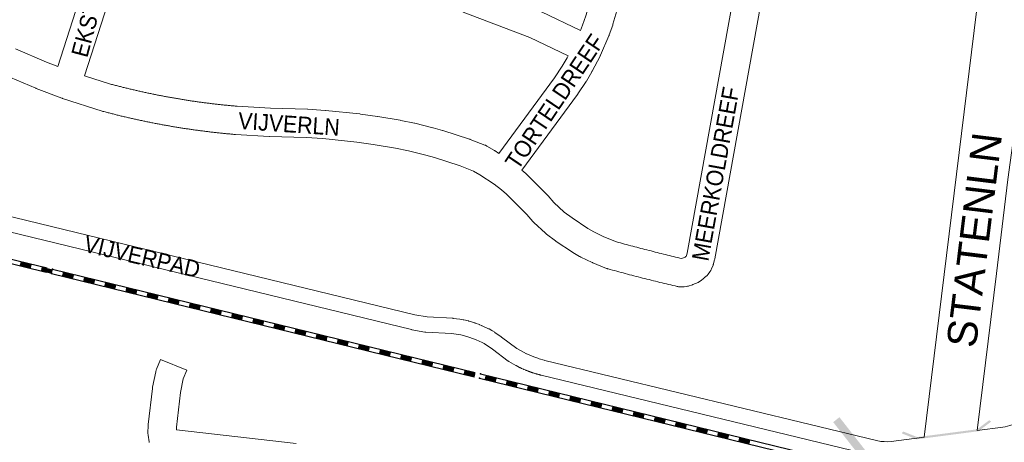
# Model space of a CAD drawing. Header units: metres. Extents: x 123819 to 142731, y 393440 to 405763.
# Tile 112 of 256: x 131279 to 131731, y 397422 to 397616. Entities that reach past the tile are written whole.
import ezdxf
from ezdxf.enums import TextEntityAlignment as Align

# ---------------------------------------------------------------- set-up
doc = ezdxf.new("R2010")
doc.units = ezdxf.units.M
doc.header["$MEASUREMENT"] = 0
for name, color, linetype, lineweight in [('gs-anno-wegen algemeen tekst', 7, 'Continuous', 0), ('gs-knt-aanvullende hoofdweg', 7, 'Continuous', 0), ('gs-knt-fietspaden', 7, 'Continuous', 0), ('gs-knt-spoorlijn', 7, 'Continuous', 30), ('gs-knt-wegen algemeen', 7, 'Continuous', 0), ('gs-symb-viaduct', 7, 'Continuous', 0), ('gs-vlk-plantopografie wegen algemeen', 7, 'Continuous', 0)]:
    doc.layers.add(name, color=color, linetype=linetype, lineweight=lineweight)
doc.styles.add('Style-Arial', font='arial.ttf')

# ---------------------------------------------------------------- blocks, each defined once
blk = doc.blocks.new('gg0-viaduct_61')
at = {"layer": 'gs-symb-viaduct', "linetype": 'Continuous'}
blk.add_hatch(color=7, dxfattribs=at).paths.add_polyline_path([(-5.576, -1.689), (-5.8, -1.4), (-4, 0), (4, 0), (5.8, -1.4), (5.576, -1.689), (3.875, -0.366), (-3.875, -0.366)])
blk = doc.blocks.new('gg0-viaduct_124')
at = {"layer": 'gs-symb-viaduct', "linetype": 'Continuous'}
blk.add_hatch(color=7, dxfattribs=at).paths.add_polyline_path([(-5.58, -1.69), (-5.8, -1.4), (-4, 0), (4, 0), (5.8, -1.4), (5.58, -1.69), (3.87, -0.37), (-3.87, -0.37)])

msp = doc.modelspace()

# ---------------------------------------------------------------- linework, layer by layer
at = {"layer": 'gs-knt-aanvullende hoofdweg', "color": 7, "linetype": 'Continuous', "flags": 128}
for points in [[(131694.26, 397424.21), (131718.25, 397620.1), (131718.94, 397634.9), (131719.02, 397636.77), (131719.07, 397637.76), (131719.09, 397638.11), (131719.13, 397638.47), (131719.19, 397638.82), (131719.27, 397639.17), (131719.36, 397639.51), (131719.47, 397639.85), (131719.59, 397640.19), (131719.73, 397640.52), (131719.89, 397640.84), (131720.06, 397641.15), (131720.6, 397642.1), (131721.17, 397647.44)], [(131744.75, 397626.29), (131743.71, 397623.16), (131732.66, 397542.75), (131732.66, 397542.74), (131727.48, 397499.48), (131727.47, 397499.46), (131718.63, 397427.29)]]:
    msp.add_lwpolyline(points, dxfattribs=at)
at = {"layer": 'gs-knt-fietspaden', "color": 7, "linetype": 'Continuous', "flags": 128}
for points in [[(131226.28, 397537.45), (131460.2, 397480.57), (131465.76, 397479.56), (131477.56, 397478.91), (131477.7, 397478.9), (131477.81, 397478.89), (131477.84, 397478.88), (131480.78, 397478.51), (131480.87, 397478.49), (131482.43, 397478.25), (131482.49, 397478.24), (131482.59, 397478.23), (131482.62, 397478.22), (131482.75, 397478.19), (131484.76, 397477.72), (131484.91, 397477.68), (131485.06, 397477.64), (131487.72, 397476.77), (131487.84, 397476.73), (131487.87, 397476.71), (131489.82, 397476), (131489.93, 397475.96), (131490.95, 397475.54), (131491.02, 397475.51), (131491.05, 397475.5), (131491.15, 397475.46), (131494.09, 397474.12), (131494.2, 397474.07), (131494.3, 397474.02), (131495.49, 397473.38), (131495.61, 397473.32), (131495.63, 397473.3), (131495.72, 397473.25), (131495.77, 397473.22), (131495.83, 397473.18), (131496.9, 397472.48), (131496.98, 397472.42), (131499.86, 397470.39), (131499.88, 397470.38), (131499.96, 397470.32), (131507.07, 397465.01), (131510.04, 397463.33), (131511.49, 397462.56), (131511.51, 397462.55), (131511.56, 397462.53)], [(131510.26, 397455.41), (131510.07, 397455.49), (131509.62, 397455.7), (131509.22, 397455.88), (131509.21, 397455.88), (131509.06, 397455.95), (131508.92, 397456.02), (131508.83, 397456.06), (131508.77, 397456.09), (131508.62, 397456.15), (131508.48, 397456.22), (131508.43, 397456.24), (131508.31, 397456.31), (131506.72, 397457.15), (131506.62, 397457.2), (131503.42, 397459.02), (131503.29, 397459.09), (131503.17, 397459.17), (131503.05, 397459.26), (131495.81, 397464.65), (131495.8, 397464.66), (131492, 397467.29), (131491.09, 397467.78), (131488.35, 397469.02), (131485.47, 397470.12), (131485.45, 397470.12), (131483.02, 397470.92), (131481.31, 397471.32), (131477.04, 397471.91), (131477.03, 397471.91), (131465.16, 397472.56), (131465.02, 397472.57), (131464.87, 397472.59), (131464.73, 397472.61), (131458.85, 397473.68), (131458.75, 397473.7), (131458.65, 397473.72), (131224.59, 397530.64)], [(131513.71, 397461.6), (131514.91, 397461.13)], [(131519.53, 397459.68), (131519.95, 397459.57), (131672.29, 397422.72), (131674.29, 397422.32)], [(131510.82, 397455.18), (131510.41, 397455.35), (131510.26, 397455.41)], [(131670.71, 397415.88), (131518.24, 397452.76), (131518.14, 397452.79), (131517.99, 397452.82), (131517.82, 397452.86), (131517.74, 397452.88), (131517.5, 397452.95), (131517.4, 397452.97), (131517.25, 397453.01), (131517, 397453.08), (131516.98, 397453.08), (131516.75, 397453.15), (131516.56, 397453.2), (131516.5, 397453.21), (131516.26, 397453.28), (131516.15, 397453.32), (131516.01, 397453.36), (131515.76, 397453.43), (131515.73, 397453.44), (131515.52, 397453.5), (131515.31, 397453.56), (131515.27, 397453.58), (131515.03, 397453.65), (131514.9, 397453.69), (131514.9, 397453.7), (131514.78, 397453.73), (131514.54, 397453.81), (131514.48, 397453.83), (131514.3, 397453.89), (131514.07, 397453.96), (131514.05, 397453.97), (131513.81, 397454.05), (131513.66, 397454.1), (131513.57, 397454.14), (131513.36, 397454.21), (131513.32, 397454.22), (131513.25, 397454.25), (131513.19, 397454.27), (131513.08, 397454.31), (131512.84, 397454.4), (131512.6, 397454.48), (131512.43, 397454.55), (131512.36, 397454.57), (131512.12, 397454.66), (131512.03, 397454.7), (131511.88, 397454.76), (131511.64, 397454.85), (131511.62, 397454.86), (131511.4, 397454.95), (131511.22, 397455.02), (131511.17, 397455.04), (131510.93, 397455.14), (131510.82, 397455.18)], [(131718.63, 397427.29), (131730.47, 397428.77), (131731.51, 397428.94), (131733.64, 397429.53), (131735.2, 397430.02), (131737.28, 397433.06)], [(131674.29, 397422.32), (131675.88, 397422.18), (131675.88, 397422.18), (131675.89, 397422.18), (131677.54, 397422.13), (131679.06, 397422.28), (131693.15, 397424.07), (131694.26, 397424.21)]]:
    msp.add_lwpolyline(points, dxfattribs=at)
at = {"layer": 'gs-knt-spoorlijn', "color": 7, "linetype": 'Continuous'}
for p, q in [((131096.97, 397549.61), (131291.25, 397502.09)), ((131096.5, 397547.67), (131290.77, 397500.15)), ((131278.74, 397503.49), (131283.6, 397502.31)), ((131278.79, 397503.69), (131283.64, 397502.5)), ((131278.83, 397503.88), (131283.69, 397502.69)), ((131278.88, 397504.08), (131283.74, 397502.89)), ((131278.93, 397504.27), (131283.79, 397503.08)), ((131278.98, 397504.47), (131283.83, 397503.28)), ((131279.02, 397504.66), (131283.88, 397503.47)), ((131279.07, 397504.85), (131283.93, 397503.67)), ((131278.69, 397503.3), (131283.55, 397502.11)), ((131288.41, 397500.92), (131293.26, 397499.74)), ((131288.45, 397501.12), (131293.31, 397499.93)), ((131288.5, 397501.31), (131293.36, 397500.12)), ((131288.55, 397501.51), (131293.41, 397500.32)), ((131288.6, 397501.7), (131293.45, 397500.51)), ((131288.64, 397501.9), (131293.5, 397500.71)), ((131288.69, 397502.09), (131293.55, 397500.9)), ((131288.74, 397502.28), (131293.6, 397501.1)), ((131288.79, 397502.48), (131293.64, 397501.29)), ((131293.2, 397499.56), (131487.47, 397452.04)), ((131293.68, 397501.5), (131487.95, 397453.98)), ((131298.21, 397498.94), (131303.07, 397497.75)), ((131298.26, 397499.13), (131303.12, 397497.94)), ((131298.31, 397499.33), (131303.17, 397498.14)), ((131298.36, 397499.52), (131303.21, 397498.33)), ((131298.4, 397499.71), (131303.26, 397498.53)), ((131298.45, 397499.91), (131303.31, 397498.72)), ((131298.5, 397500.1), (131303.36, 397498.91)), ((131298.12, 397498.55), (131302.98, 397497.36)), ((131298.17, 397498.74), (131303.02, 397497.55)), ((131307.83, 397496.17), (131312.69, 397494.98)), ((131307.88, 397496.37), (131312.74, 397495.18)), ((131307.93, 397496.56), (131312.79, 397495.37)), ((131307.98, 397496.76), (131312.83, 397495.57)), ((131308.02, 397496.95), (131312.88, 397495.76)), ((131308.07, 397497.14), (131312.93, 397495.96)), ((131308.12, 397497.34), (131312.98, 397496.15)), ((131308.17, 397497.53), (131313.02, 397496.34)), ((131308.21, 397497.73), (131313.07, 397496.54)), ((131317.69, 397494.38), (131322.55, 397493.19)), ((131317.74, 397494.57), (131322.59, 397493.39)), ((131317.78, 397494.77), (131322.64, 397493.58)), ((131317.83, 397494.96), (131322.69, 397493.77)), ((131317.88, 397495.16), (131322.74, 397493.97)), ((131317.93, 397495.35), (131322.78, 397494.16)), ((131317.55, 397493.8), (131322.4, 397492.61)), ((131317.59, 397493.99), (131322.45, 397492.8)), ((131317.64, 397494.19), (131322.5, 397493)), ((131327.26, 397491.42), (131332.12, 397490.23)), ((131327.31, 397491.62), (131332.16, 397490.43)), ((131327.36, 397491.81), (131332.21, 397490.62)), ((131327.4, 397492), (131332.26, 397490.82)), ((131327.45, 397492.2), (131332.31, 397491.01)), ((131327.5, 397492.39), (131332.35, 397491.2)), ((131327.55, 397492.59), (131332.4, 397491.4)), ((131327.59, 397492.78), (131332.45, 397491.59)), ((131327.64, 397492.98), (131332.5, 397491.79)), ((131337.21, 397490.02), (131342.07, 397488.83)), ((131337.26, 397490.21), (131342.12, 397489.02)), ((131337.31, 397490.41), (131342.16, 397489.22)), ((131337.35, 397490.6), (131342.21, 397489.41)), ((131336.97, 397489.05), (131341.83, 397487.86)), ((131337.02, 397489.24), (131341.88, 397488.05)), ((131337.07, 397489.43), (131341.93, 397488.25)), ((131337.12, 397489.63), (131341.97, 397488.44)), ((131337.16, 397489.82), (131342.02, 397488.63)), ((131346.69, 397486.67), (131351.54, 397485.48)), ((131346.74, 397486.86), (131351.59, 397485.68)), ((131346.78, 397487.06), (131351.64, 397485.87)), ((131346.83, 397487.25), (131351.69, 397486.06)), ((131346.88, 397487.45), (131351.73, 397486.26)), ((131346.93, 397487.64), (131351.78, 397486.45)), ((131346.97, 397487.84), (131351.83, 397486.65)), ((131347.02, 397488.03), (131351.88, 397486.84)), ((131347.07, 397488.22), (131351.92, 397487.04)), ((131356.69, 397485.46), (131361.54, 397484.27)), ((131356.73, 397485.65), (131361.59, 397484.47)), ((131356.78, 397485.85), (131361.64, 397484.66)), ((131356.4, 397484.29), (131361.26, 397483.11)), ((131356.45, 397484.49), (131361.31, 397483.3)), ((131356.5, 397484.68), (131361.35, 397483.49)), ((131356.54, 397484.88), (131361.4, 397483.69)), ((131356.59, 397485.07), (131361.45, 397483.88)), ((131356.64, 397485.27), (131361.5, 397484.08)), ((131366.12, 397481.92), (131370.97, 397480.73)), ((131366.16, 397482.11), (131371.02, 397480.92)), ((131366.21, 397482.31), (131371.07, 397481.12)), ((131366.26, 397482.5), (131371.11, 397481.31)), ((131366.31, 397482.7), (131371.16, 397481.51)), ((131366.35, 397482.89), (131371.21, 397481.7)), ((131366.4, 397483.08), (131371.26, 397481.9)), ((131366.45, 397483.28), (131371.3, 397482.09)), ((131366.5, 397483.47), (131371.35, 397482.28)), ((131376.16, 397480.9), (131381.02, 397479.71)), ((131376.21, 397481.1), (131381.07, 397479.91)), ((131375.83, 397479.54), (131380.69, 397478.35)), ((131375.88, 397479.74), (131380.73, 397478.55)), ((131375.92, 397479.93), (131380.78, 397478.74)), ((131375.97, 397480.12), (131380.83, 397478.94)), ((131376.02, 397480.32), (131380.88, 397479.13)), ((131376.07, 397480.51), (131380.92, 397479.33)), ((131376.11, 397480.71), (131380.97, 397479.52)), ((131385.54, 397477.17), (131390.4, 397475.98)), ((131385.59, 397477.36), (131390.45, 397476.17)), ((131385.64, 397477.55), (131390.49, 397476.37)), ((131385.69, 397477.75), (131390.54, 397476.56)), ((131385.73, 397477.94), (131390.59, 397476.76)), ((131385.78, 397478.14), (131390.64, 397476.95)), ((131385.83, 397478.33), (131390.68, 397477.14)), ((131385.88, 397478.53), (131390.73, 397477.34)), ((131385.92, 397478.72), (131390.78, 397477.53)), ((131395.64, 397476.34), (131400.49, 397475.16)), ((131395.26, 397474.79), (131400.11, 397473.6)), ((131395.3, 397474.98), (131400.16, 397473.8)), ((131395.35, 397475.18), (131400.21, 397473.99)), ((131395.4, 397475.37), (131400.26, 397474.19)), ((131395.45, 397475.57), (131400.3, 397474.38)), ((131395.49, 397475.76), (131400.35, 397474.57)), ((131395.54, 397475.96), (131400.4, 397474.77)), ((131395.59, 397476.15), (131400.45, 397474.96)), ((131404.97, 397472.41), (131409.83, 397471.23)), ((131405.02, 397472.61), (131409.87, 397471.42)), ((131405.07, 397472.8), (131409.92, 397471.62)), ((131405.11, 397473), (131409.97, 397471.81)), ((131405.16, 397473.19), (131410.02, 397472)), ((131405.21, 397473.39), (131410.06, 397472.2)), ((131405.26, 397473.58), (131410.11, 397472.39)), ((131405.3, 397473.77), (131410.16, 397472.59)), ((131405.35, 397473.97), (131410.21, 397472.78)), ((131414.68, 397470.04), (131419.54, 397468.85)), ((131414.73, 397470.23), (131419.59, 397469.05)), ((131414.78, 397470.43), (131419.64, 397469.24)), ((131414.83, 397470.62), (131419.68, 397469.43)), ((131414.87, 397470.82), (131419.73, 397469.63)), ((131414.92, 397471.01), (131419.78, 397469.82)), ((131414.97, 397471.2), (131419.83, 397470.02)), ((131415.02, 397471.4), (131419.87, 397470.21)), ((131415.06, 397471.59), (131419.92, 397470.41)), ((131424.4, 397467.66), (131429.25, 397466.48)), ((131424.44, 397467.86), (131429.3, 397466.67)), ((131424.49, 397468.05), (131429.35, 397466.86)), ((131424.54, 397468.25), (131429.4, 397467.06)), ((131424.59, 397468.44), (131429.44, 397467.25)), ((131424.63, 397468.63), (131429.49, 397467.45)), ((131424.68, 397468.83), (131429.54, 397467.64)), ((131424.73, 397469.02), (131429.59, 397467.84)), ((131424.78, 397469.22), (131429.63, 397468.03)), ((131434.11, 397465.29), (131438.97, 397464.1)), ((131434.16, 397465.48), (131439.02, 397464.29)), ((131434.21, 397465.68), (131439.06, 397464.49)), ((131434.25, 397465.87), (131439.11, 397464.68)), ((131434.3, 397466.06), (131439.16, 397464.88)), ((131434.35, 397466.26), (131439.21, 397465.07)), ((131434.4, 397466.45), (131439.25, 397465.27)), ((131434.44, 397466.65), (131439.3, 397465.46)), ((131434.49, 397466.84), (131439.35, 397465.65)), ((131443.82, 397462.91), (131448.68, 397461.72)), ((131443.87, 397463.11), (131448.73, 397461.92)), ((131443.92, 397463.3), (131448.78, 397462.11)), ((131443.97, 397463.49), (131448.82, 397462.31)), ((131444.01, 397463.69), (131448.87, 397462.5)), ((131444.06, 397463.88), (131448.92, 397462.7)), ((131444.11, 397464.08), (131448.97, 397462.89)), ((131444.16, 397464.27), (131449.01, 397463.08)), ((131444.2, 397464.47), (131449.06, 397463.28)), ((131453.54, 397460.54), (131458.4, 397459.35)), ((131453.59, 397460.73), (131458.44, 397459.54)), ((131453.63, 397460.92), (131458.49, 397459.74)), ((131453.68, 397461.12), (131458.54, 397459.93)), ((131453.73, 397461.31), (131458.59, 397460.13)), ((131453.78, 397461.51), (131458.63, 397460.32)), ((131453.82, 397461.7), (131458.68, 397460.51)), ((131453.87, 397461.9), (131458.73, 397460.71)), ((131453.92, 397462.09), (131458.78, 397460.9)), ((131463.3, 397458.35), (131468.16, 397457.17)), ((131463.35, 397458.55), (131468.2, 397457.36)), ((131463.39, 397458.74), (131468.25, 397457.56)), ((131463.44, 397458.94), (131468.3, 397457.75)), ((131463.49, 397459.13), (131468.35, 397457.94)), ((131463.54, 397459.33), (131468.39, 397458.14)), ((131463.58, 397459.52), (131468.44, 397458.33)), ((131463.63, 397459.71), (131468.49, 397458.53)), ((131463.25, 397458.16), (131468.11, 397456.97)), ((131472.97, 397455.78), (131477.82, 397454.6)), ((131473.01, 397455.98), (131477.87, 397454.79)), ((131473.06, 397456.17), (131477.92, 397454.99)), ((131473.11, 397456.37), (131477.97, 397455.18)), ((131473.16, 397456.56), (131478.01, 397455.37)), ((131473.2, 397456.76), (131478.06, 397455.57)), ((131473.25, 397456.95), (131478.11, 397455.76)), ((131473.3, 397457.14), (131478.16, 397455.96)), ((131473.35, 397457.34), (131478.2, 397456.15)), ((131482.77, 397453.8), (131487.63, 397452.61)), ((131482.82, 397453.99), (131487.68, 397452.8)), ((131482.87, 397454.19), (131487.73, 397453)), ((131482.92, 397454.38), (131487.77, 397453.19)), ((131482.96, 397454.57), (131487.82, 397453.39)), ((131483.01, 397454.77), (131487.87, 397453.58)), ((131483.06, 397454.96), (131487.92, 397453.77)), ((131482.68, 397453.41), (131487.54, 397452.22)), ((131482.73, 397453.6), (131487.58, 397452.42)), ((131489.9, 397451.45), (131684.17, 397403.93)), ((131490.38, 397453.39), (131684.65, 397405.87)), ((131492.39, 397451.03), (131497.25, 397449.84)), ((131492.44, 397451.23), (131497.3, 397450.04)), ((131492.49, 397451.42), (131497.35, 397450.23)), ((131492.54, 397451.62), (131497.39, 397450.43)), ((131492.58, 397451.81), (131497.44, 397450.62)), ((131492.63, 397452), (131497.49, 397450.82)), ((131492.68, 397452.2), (131497.54, 397451.01)), ((131492.73, 397452.39), (131497.58, 397451.2)), ((131492.77, 397452.59), (131497.63, 397451.4)), ((131502.25, 397449.24), (131507.11, 397448.05)), ((131502.3, 397449.43), (131507.15, 397448.25)), ((131502.34, 397449.63), (131507.2, 397448.44)), ((131502.39, 397449.82), (131507.25, 397448.63)), ((131502.44, 397450.02), (131507.3, 397448.83)), ((131502.49, 397450.21), (131507.34, 397449.02)), ((131502.11, 397448.66), (131506.96, 397447.47)), ((131502.15, 397448.85), (131507.01, 397447.66)), ((131502.2, 397449.05), (131507.06, 397447.86)), ((131511.82, 397446.28), (131516.68, 397445.09)), ((131511.87, 397446.48), (131516.72, 397445.29)), ((131511.92, 397446.67), (131516.77, 397445.48)), ((131511.96, 397446.86), (131516.82, 397445.68)), ((131512.01, 397447.06), (131516.87, 397445.87)), ((131512.06, 397447.25), (131516.91, 397446.06)), ((131512.11, 397447.45), (131516.96, 397446.26)), ((131512.15, 397447.64), (131517.01, 397446.45)), ((131512.2, 397447.84), (131517.06, 397446.65)), ((131521.72, 397444.68), (131526.58, 397443.49)), ((131521.77, 397444.88), (131526.63, 397443.69)), ((131521.82, 397445.07), (131526.68, 397443.88)), ((131521.87, 397445.27), (131526.72, 397444.08)), ((131521.91, 397445.46), (131526.77, 397444.27)), ((131521.53, 397443.91), (131526.39, 397442.72)), ((131521.58, 397444.1), (131526.44, 397442.91)), ((131521.63, 397444.29), (131526.49, 397443.11)), ((131521.68, 397444.49), (131526.53, 397443.3)), ((131531.25, 397441.53), (131536.1, 397440.34)), ((131531.3, 397441.72), (131536.15, 397440.54)), ((131531.34, 397441.92), (131536.2, 397440.73)), ((131531.39, 397442.11), (131536.25, 397440.92)), ((131531.44, 397442.31), (131536.29, 397441.12)), ((131531.49, 397442.5), (131536.34, 397441.31)), ((131531.53, 397442.7), (131536.39, 397441.51)), ((131531.58, 397442.89), (131536.44, 397441.7)), ((131531.63, 397443.08), (131536.48, 397441.9)), ((131541.2, 397440.13), (131546.06, 397438.94)), ((131541.25, 397440.32), (131546.1, 397439.13)), ((131541.29, 397440.51), (131546.15, 397439.33)), ((131541.34, 397440.71), (131546.2, 397439.52)), ((131540.96, 397439.15), (131545.82, 397437.97)), ((131541.01, 397439.35), (131545.87, 397438.16)), ((131541.06, 397439.54), (131545.91, 397438.35)), ((131541.1, 397439.74), (131545.96, 397438.55)), ((131541.15, 397439.93), (131546.01, 397438.74)), ((131550.68, 397436.78), (131555.53, 397435.59)), ((131550.72, 397436.97), (131555.58, 397435.78)), ((131550.77, 397437.17), (131555.63, 397435.98)), ((131550.82, 397437.36), (131555.67, 397436.17)), ((131550.87, 397437.56), (131555.72, 397436.37)), ((131550.91, 397437.75), (131555.77, 397436.56)), ((131550.96, 397437.94), (131555.82, 397436.76)), ((131551.01, 397438.14), (131555.86, 397436.95)), ((131551.06, 397438.33), (131555.91, 397437.14)), ((131560.67, 397435.57), (131565.53, 397434.38)), ((131560.72, 397435.76), (131565.58, 397434.57)), ((131560.77, 397435.96), (131565.63, 397434.77)), ((131560.39, 397434.4), (131565.25, 397433.21)), ((131560.44, 397434.6), (131565.29, 397433.41)), ((131560.48, 397434.79), (131565.34, 397433.6)), ((131560.53, 397434.99), (131565.39, 397433.8)), ((131560.58, 397435.18), (131565.44, 397433.99)), ((131560.63, 397435.37), (131565.48, 397434.19)), ((131570.1, 397432.03), (131574.96, 397430.84)), ((131570.15, 397432.22), (131575.01, 397431.03)), ((131570.2, 397432.42), (131575.05, 397431.23)), ((131570.25, 397432.61), (131575.1, 397431.42)), ((131570.29, 397432.8), (131575.15, 397431.62)), ((131570.34, 397433), (131575.2, 397431.81)), ((131570.39, 397433.19), (131575.24, 397432)), ((131570.44, 397433.39), (131575.29, 397432.2)), ((131570.48, 397433.58), (131575.34, 397432.39)), ((131580.2, 397431.21), (131585.05, 397430.02)), ((131579.82, 397429.65), (131584.67, 397428.46)), ((131579.86, 397429.85), (131584.72, 397428.66)), ((131579.91, 397430.04), (131584.77, 397428.85)), ((131579.96, 397430.23), (131584.82, 397429.05)), ((131580.01, 397430.43), (131584.86, 397429.24)), ((131580.05, 397430.62), (131584.91, 397429.43)), ((131580.1, 397430.82), (131584.96, 397429.63)), ((131580.15, 397431.01), (131585.01, 397429.82)), ((131589.53, 397427.28), (131594.39, 397426.09)), ((131589.58, 397427.47), (131594.43, 397426.28)), ((131589.63, 397427.66), (131594.48, 397426.48)), ((131589.67, 397427.86), (131594.53, 397426.67)), ((131589.72, 397428.05), (131594.58, 397426.86)), ((131589.77, 397428.25), (131594.62, 397427.06)), ((131589.82, 397428.44), (131594.67, 397427.25)), ((131589.86, 397428.64), (131594.72, 397427.45)), ((131589.91, 397428.83), (131594.77, 397427.64)), ((131599.24, 397424.9), (131604.1, 397423.71)), ((131599.29, 397425.09), (131604.15, 397423.91)), ((131599.34, 397425.29), (131604.2, 397424.1)), ((131599.39, 397425.48), (131604.24, 397424.29)), ((131599.43, 397425.68), (131604.29, 397424.49)), ((131599.48, 397425.87), (131604.34, 397424.68)), ((131599.53, 397426.06), (131604.39, 397424.88)), ((131599.58, 397426.26), (131604.43, 397425.07)), ((131599.62, 397426.45), (131604.48, 397425.27)), ((131608.96, 397422.52), (131613.81, 397421.34)), ((131609, 397422.72), (131613.86, 397421.53)), ((131609.05, 397422.91), (131613.91, 397421.72)), ((131609.1, 397423.11), (131613.96, 397421.92)), ((131609.15, 397423.3), (131614, 397422.11)), ((131609.19, 397423.49), (131614.05, 397422.31)), ((131609.24, 397423.69), (131614.1, 397422.5)), ((131609.29, 397423.88), (131614.15, 397422.7)), ((131609.34, 397424.08), (131614.19, 397422.89))]:
    msp.add_line(p, q, dxfattribs=at)
for p in [(131293.2, 397499.56), (131293.68, 397501.5), (131489.9, 397451.45), (131490.38, 397453.39)]:
    msp.add_point(p, dxfattribs=at)
at = {"layer": 'gs-knt-wegen algemeen', "color": 7, "linetype": 'Continuous', "flags": 128}
for points in [[(131296.11, 397594.81), (131309.74, 397637.37), (131310.99, 397641.65), (131312.17, 397646.78), (131312.99, 397651.73), (131313.49, 397656.35), (131317.2, 397702.68)], [(131562.65, 397670.45), (131555.55, 397631.13), (131555.51, 397630.93), (131554.03, 397623.95), (131553.98, 397623.72), (131553.92, 397623.49), (131551.23, 397614.2), (131551.17, 397614.01), (131551.11, 397613.82)], [(131626.27, 397662.8), (131598.03, 397506.34), (131597.98, 397506.1), (131597.92, 397505.87), (131597.48, 397504.17), (131597.4, 397503.89), (131597.31, 397503.61), (131597.21, 397503.34), (131596.52, 397501.66), (131596.41, 397501.41), (131596.29, 397501.16), (131596.16, 397500.92), (131596.03, 397500.69), (131595.88, 397500.46), (131595.72, 397500.24), (131594.98, 397499.24), (131594.82, 397499.03), (131594.65, 397498.83), (131594.48, 397498.64), (131594.3, 397498.45), (131594.11, 397498.28), (131593.21, 397497.47)], [(131551.11, 397613.82), (131549.48, 397609.26), (131549.41, 397609.07), (131549.33, 397608.89), (131545.52, 397600), (131545.45, 397599.84), (131545.41, 397599.75), (131545.39, 397599.71), (131545.31, 397599.56), (131541.67, 397592.55), (131541.58, 397592.4), (131541.49, 397592.24), (131539.03, 397588.08), (131538.94, 397587.94), (131538.86, 397587.81), (131535.12, 397582.16), (131535.03, 397582.02), (131534.94, 397581.89), (131509.37, 397547.13)], [(131276.69, 397602.91), (131290.94, 397596.76), (131296.11, 397594.81)], [(131297.91, 397580.21), (131286.19, 397584.64), (131285.92, 397584.75), (131271.41, 397591)], [(131308.4, 397590.5), (131320.35, 397586.67), (131320.8, 397586.55), (131321.25, 397586.43), (131321.7, 397586.31), (131322.14, 397586.19), (131322.59, 397586.08), (131323.03, 397585.96), (131323.48, 397585.84), (131323.93, 397585.73), (131324.37, 397585.62), (131324.82, 397585.5), (131325.27, 397585.39), (131325.72, 397585.28), (131326.17, 397585.17), (131326.62, 397585.05), (131327.06, 397584.94), (131327.51, 397584.83), (131327.96, 397584.72), (131328.41, 397584.62), (131328.86, 397584.51), (131329.31, 397584.4), (131329.76, 397584.29), (131330.21, 397584.19), (131330.66, 397584.08), (131331.1, 397583.98), (131331.55, 397583.87), (131332.01, 397583.77), (131332.46, 397583.67), (131332.9, 397583.56), (131333.35, 397583.46), (131333.81, 397583.36), (131334.26, 397583.26), (131334.71, 397583.16), (131335.16, 397583.06), (131335.61, 397582.96), (131336.06, 397582.86), (131336.51, 397582.77), (131336.96, 397582.67), (131337.42, 397582.57), (131337.87, 397582.48), (131338.32, 397582.38), (131338.77, 397582.29), (131339.22, 397582.19), (131339.68, 397582.1), (131340.13, 397582.01), (131340.58, 397581.92), (131341.03, 397581.83), (131341.49, 397581.74), (131341.94, 397581.65), (131342.39, 397581.56), (131342.85, 397581.47), (131343.3, 397581.38), (131343.75, 397581.29), (131344.2, 397581.21), (131344.66, 397581.12), (131345.11, 397581.03), (131345.56, 397580.95), (131346.02, 397580.86), (131346.48, 397580.78), (131346.93, 397580.7), (131347.38, 397580.62), (131347.84, 397580.53), (131348.29, 397580.45), (131348.75, 397580.37), (131349.2, 397580.29), (131349.66, 397580.21), (131350.11, 397580.13), (131350.57, 397580.05), (131351.02, 397579.98), (131351.48, 397579.9), (131351.93, 397579.82), (131352.39, 397579.75), (131352.84, 397579.67), (131353.3, 397579.6), (131353.76, 397579.53), (131354.21, 397579.45), (131354.67, 397579.38), (131355.12, 397579.31), (131355.58, 397579.24), (131356.04, 397579.17), (131356.49, 397579.1), (131356.95, 397579.03), (131357.41, 397578.96), (131357.86, 397578.89), (131358.32, 397578.82), (131358.78, 397578.76), (131359.23, 397578.69), (131359.69, 397578.63), (131360.15, 397578.56), (131360.6, 397578.5), (131361.06, 397578.43), (131361.52, 397578.37), (131361.98, 397578.31), (131362.43, 397578.25), (131362.89, 397578.19), (131363.35, 397578.12), (131363.81, 397578.07), (131364.27, 397578.01), (131364.72, 397577.95), (131365.18, 397577.89), (131365.64, 397577.83), (131366.1, 397577.78), (131366.56, 397577.72), (131367.02, 397577.66), (131367.47, 397577.61), (131367.93, 397577.56), (131368.39, 397577.5), (131368.85, 397577.45), (131369.31, 397577.4), (131369.77, 397577.35), (131370.23, 397577.29), (131370.69, 397577.24), (131371.14, 397577.19), (131371.6, 397577.14), (131372.06, 397577.1), (131372.52, 397577.05), (131372.98, 397577), (131373.44, 397576.96), (131373.9, 397576.91), (131374.36, 397576.86), (131374.82, 397576.82), (131375.28, 397576.78), (131375.74, 397576.73), (131376.2, 397576.69), (131376.66, 397576.65), (131377.12, 397576.61), (131377.58, 397576.56), (131378.04, 397576.52), (131378.5, 397576.49), (131393.86, 397575.61), (131410.78, 397575.12), (131411.02, 397575.11), (131418.92, 397574.59), (131419.16, 397574.56), (131434.9, 397572.92), (131435.14, 397572.89), (131442.97, 397571.78), (131443.12, 397571.75), (131453.46, 397570.04), (131453.73, 397569.99), (131459.99, 397568.69), (131460.22, 397568.64), (131468.41, 397566.62), (131468.61, 397566.57), (131472.81, 397565.39), (131473.07, 397565.31), (131485.23, 397561.35), (131485.4, 397561.29), (131485.56, 397561.23), (131492.33, 397558.62), (131492.57, 397558.52), (131492.81, 397558.41), (131493.04, 397558.3), (131493.27, 397558.17), (131496.79, 397556.11), (131496.95, 397556.02), (131497.09, 397555.92), (131498.83, 397554.78)], [(131297.92, 397580.2), (131297.92, 397580.21), (131297.91, 397580.21), (131297.91, 397580.21)], [(131297.92, 397580.2), (131297.92, 397580.21), (131297.91, 397580.21), (131297.91, 397580.21)], [(131593.2, 397497.46), (131593.09, 397497.36), (131592.85, 397497.16), (131591.73, 397496.29), (131591.51, 397496.13), (131591.29, 397495.97), (131591.06, 397495.83), (131590.82, 397495.7), (131590.58, 397495.57), (131590.33, 397495.46), (131588, 397494.45), (131587.78, 397494.35), (131587.55, 397494.27), (131587.32, 397494.19), (131586.17, 397493.84), (131585.93, 397493.77), (131585.68, 397493.71), (131585.43, 397493.66), (131585.19, 397493.62), (131583.99, 397493.45), (131583.75, 397493.42), (131583.51, 397493.4), (131583.27, 397493.38), (131583.02, 397493.38), (131582.21, 397493.39), (131581.92, 397493.39), (131581.63, 397493.41), (131581.34, 397493.45), (131581.05, 397493.5), (131580.77, 397493.56), (131579.77, 397493.79), (131578.77, 397494.03), (131577.78, 397494.26), (131576.78, 397494.5), (131575.78, 397494.74), (131574.79, 397494.98), (131573.79, 397495.22), (131572.79, 397495.46), (131571.8, 397495.71), (131570.8, 397495.95), (131569.81, 397496.2), (131568.81, 397496.45), (131567.82, 397496.7), (131566.82, 397496.95), (131565.83, 397497.2), (131564.84, 397497.45), (131563.84, 397497.7), (131562.85, 397497.96), (131561.86, 397498.21), (131560.87, 397498.47), (131559.87, 397498.73), (131558.88, 397498.99), (131557.89, 397499.25), (131556.9, 397499.51), (131555.91, 397499.78), (131554.92, 397500.04), (131553.93, 397500.31), (131552.94, 397500.57), (131551.95, 397500.84), (131550.96, 397501.11), (131549.97, 397501.38), (131548.98, 397501.65), (131548.74, 397501.73), (131548.49, 397501.81), (131548.26, 397501.9), (131541.95, 397504.47), (131541.79, 397504.54), (131541.63, 397504.61), (131536.51, 397507.02), (131536.3, 397507.13), (131536.09, 397507.24), (131535.89, 397507.36), (131532.83, 397509.23), (131532.64, 397509.35), (131525.08, 397514.33), (131524.91, 397514.44), (131524.76, 397514.55), (131520.7, 397517.59), (131520.51, 397517.73), (131520.34, 397517.88), (131520.17, 397518.04), (131514.91, 397522.92), (131514.73, 397523.09), (131514.56, 397523.26), (131514.4, 397523.45), (131511.67, 397526.63), (131502.29, 397536), (131500.04, 397538.01), (131496.63, 397540.63), (131490.07, 397544.96), (131487.16, 397546.66), (131481.04, 397549.02), (131469.17, 397552.89), (131465.19, 397554), (131457.22, 397555.96), (131451.2, 397557.22), (131441.06, 397558.9), (131433.43, 397559.99), (131417.94, 397561.6), (131410.29, 397562.11), (131393.39, 397562.6), (131393.21, 397562.61), (131377.66, 397563.49), (131377.48, 397563.5), (131377, 397563.55), (131376.52, 397563.59), (131376.04, 397563.63), (131375.56, 397563.67), (131375.08, 397563.72), (131374.6, 397563.76), (131374.12, 397563.81), (131373.65, 397563.85), (131373.16, 397563.9), (131372.68, 397563.95), (131372.2, 397563.99), (131371.73, 397564.04), (131371.25, 397564.09), (131370.77, 397564.14), (131370.29, 397564.19), (131369.81, 397564.24), (131369.33, 397564.29), (131368.85, 397564.35), (131368.37, 397564.4), (131367.9, 397564.45), (131367.42, 397564.51), (131366.94, 397564.56), (131366.46, 397564.62), (131365.98, 397564.67), (131365.5, 397564.73), (131365.02, 397564.79), (131364.54, 397564.85), (131364.07, 397564.91), (131363.59, 397564.97), (131363.11, 397565.03), (131362.63, 397565.09), (131362.16, 397565.15), (131361.68, 397565.21), (131361.2, 397565.28), (131360.72, 397565.34), (131360.25, 397565.4), (131359.77, 397565.47), (131359.29, 397565.53), (131358.81, 397565.6), (131358.34, 397565.67), (131357.86, 397565.74), (131357.38, 397565.8), (131356.9, 397565.87), (131356.43, 397565.94), (131355.95, 397566.01), (131355.48, 397566.08), (131355, 397566.16), (131354.53, 397566.23), (131354.05, 397566.3), (131353.57, 397566.37), (131353.09, 397566.45), (131352.62, 397566.52), (131352.14, 397566.6), (131351.67, 397566.67), (131351.19, 397566.75), (131350.72, 397566.83), (131350.24, 397566.91), (131349.77, 397566.99), (131349.29, 397567.07), (131348.82, 397567.15), (131348.34, 397567.23), (131347.87, 397567.31), (131347.39, 397567.39), (131346.92, 397567.47), (131346.44, 397567.56), (131345.97, 397567.64), (131345.49, 397567.73), (131345.02, 397567.81), (131344.55, 397567.9), (131344.07, 397567.98), (131343.6, 397568.07), (131343.13, 397568.16), (131342.65, 397568.25), (131342.18, 397568.34), (131341.7, 397568.43), (131341.23, 397568.52), (131340.76, 397568.61), (131340.29, 397568.7), (131339.81, 397568.79), (131339.34, 397568.89), (131338.87, 397568.98), (131338.4, 397569.08), (131338.4, 397569.08), (131338.39, 397569.08), (131337.92, 397569.17), (131337.45, 397569.27), (131336.98, 397569.36), (131336.51, 397569.46), (131336.03, 397569.56), (131335.57, 397569.66), (131335.09, 397569.76), (131334.62, 397569.86), (131334.15, 397569.96), (131333.68, 397570.06), (131333.21, 397570.16), (131332.74, 397570.26), (131332.27, 397570.37), (131331.8, 397570.47), (131331.33, 397570.57), (131330.86, 397570.68), (131330.39, 397570.78), (131329.92, 397570.89), (131329.45, 397571), (131328.98, 397571.11), (131328.51, 397571.21), (131328.04, 397571.32), (131327.57, 397571.43), (131327.1, 397571.54), (131326.63, 397571.65), (131326.17, 397571.76), (131325.7, 397571.88), (131325.23, 397571.99), (131324.76, 397572.1), (131324.29, 397572.22), (131323.82, 397572.33), (131323.36, 397572.45), (131322.89, 397572.56), (131322.42, 397572.68), (131321.95, 397572.8), (131321.49, 397572.92), (131321.02, 397573.04), (131320.56, 397573.15), (131320.09, 397573.27), (131319.62, 397573.39), (131319.15, 397573.52), (131318.69, 397573.64), (131318.22, 397573.76), (131317.76, 397573.88), (131317.29, 397574.01), (131316.83, 397574.13), (131316.52, 397574.22), (131298.23, 397580.1), (131298.22, 397580.1), (131298.07, 397580.15), (131297.93, 397580.2), (131297.92, 397580.2)], [(131509.37, 397547.13), (131511.1, 397545.58), (131511.23, 397545.46), (131511.36, 397545.34), (131521.05, 397535.67), (131521.22, 397535.49), (131521.39, 397535.3), (131524.04, 397532.2), (131528.77, 397527.81), (131532.4, 397525.1), (131539.71, 397520.28), (131542.37, 397518.65), (131547.03, 397516.46), (131552.81, 397514.1), (131553.75, 397513.85), (131554.68, 397513.59), (131555.62, 397513.34), (131556.55, 397513.08), (131557.49, 397512.83), (131558.42, 397512.58), (131559.36, 397512.33), (131560.3, 397512.08), (131561.23, 397511.83), (131562.17, 397511.59), (131563.11, 397511.34), (131564.05, 397511.1), (131564.98, 397510.85), (131565.92, 397510.61), (131566.86, 397510.37), (131567.8, 397510.13), (131568.74, 397509.89), (131569.68, 397509.65), (131570.62, 397509.42), (131571.56, 397509.18), (131572.5, 397508.95), (131573.44, 397508.71), (131574.38, 397508.48), (131575.32, 397508.25), (131576.26, 397508.02), (131577.2, 397507.79), (131578.14, 397507.56), (131579.09, 397507.34), (131580.03, 397507.11), (131580.97, 397506.89), (131581.91, 397506.66), (131582.85, 397506.44), (131583.14, 397506.53), (131584.37, 397507.07), (131584.66, 397507.29), (131584.82, 397507.41)], [(131593.21, 397497.47), (131593.2, 397497.46), (131593.2, 397497.46)], [(131593.21, 397497.47), (131593.2, 397497.46), (131593.2, 397497.46)]]:
    msp.add_lwpolyline(points, dxfattribs=at)
for points in [[(131498.83, 397554.78), (131524.35, 397589.48), (131527.91, 397594.86), (131530.2, 397598.73), (131530.66, 397599.6), (131513.04, 397608.06), (131482.34, 397619.71, -0.386175), (131482.33, 397619.72), (131486.95, 397631.88, -0.386179), (131486.96, 397631.88), (131517.91, 397620.13), (131518.17, 397620.03), (131518.42, 397619.92), (131536.23, 397611.37), (131537.29, 397613.83), (131538.78, 397618.01), (131541.34, 397626.88), (131542.76, 397633.54), (131549.85, 397672.83)], [(131584.82, 397507.41, -0.500304), (131584.81, 397507.42), (131584.81, 397507.42), (131584.99, 397507.86), (131585.26, 397508.9), (131612.71, 397660.99)], [(131401.71, 397641.65), (131400.34, 397628.72, -0.368008), (131400.33, 397628.71), (131376.56, 397631.22), (131376.28, 397631.25), (131376, 397631.3), (131375.72, 397631.36), (131375.44, 397631.44), (131375.17, 397631.52), (131374.9, 397631.62), (131374.63, 397631.73), (131374.37, 397631.85), (131372.07, 397632.98), (131323.6, 397638.4), (131323.59, 397638.37), (131323.54, 397638.19), (131322.22, 397633.65), (131322.17, 397633.48), (131308.4, 397590.5)], [(131338.13, 397421.77), (131338.07, 397422.07), (131337.58, 397425.14), (131337.54, 397425.43), (131337.52, 397425.72), (131337.5, 397426.01), (131337.5, 397426.31), (131337.57, 397429.45), (131337.59, 397429.75), (131337.61, 397430.05), (131339.53, 397446.62), (131339.56, 397446.9), (131339.61, 397447.17), (131341.06, 397454.28), (131341.13, 397454.59), (131341.22, 397454.89), (131341.32, 397455.19), (131341.43, 397455.49), (131343.31, 397460, -0.385027), (131343.33, 397460.01), (131355.33, 397455.01, -0.385026), (131355.33, 397455), (131353.69, 397451.07), (131352.43, 397444.85), (131350.58, 397428.86), (131350.56, 397427.64), (131405.66, 397421.28)]]:
    msp.add_lwpolyline(points, format="xyb", dxfattribs=at)
at = {"layer": 'gs-vlk-plantopografie wegen algemeen', "color": 7, "linetype": 'Continuous', "flags": 128}
for points in [[(131226.28, 397537.45), (131460.2, 397480.57), (131465.76, 397479.56), (131477.56, 397478.91), (131477.7, 397478.9), (131477.81, 397478.89), (131477.84, 397478.88), (131480.78, 397478.51), (131480.87, 397478.49), (131482.43, 397478.25), (131482.49, 397478.24), (131482.59, 397478.23), (131482.62, 397478.22), (131482.75, 397478.19), (131484.76, 397477.72), (131484.91, 397477.68), (131485.06, 397477.64), (131487.72, 397476.77), (131487.84, 397476.73), (131487.87, 397476.71), (131489.82, 397476), (131489.93, 397475.96), (131490.95, 397475.54), (131491.02, 397475.51), (131491.05, 397475.5), (131491.15, 397475.46), (131494.09, 397474.12), (131494.2, 397474.07), (131494.3, 397474.02), (131495.49, 397473.38), (131495.61, 397473.32), (131495.63, 397473.3), (131495.72, 397473.25), (131495.77, 397473.22), (131495.83, 397473.18), (131496.9, 397472.48), (131496.98, 397472.42), (131499.86, 397470.39), (131499.88, 397470.38), (131499.96, 397470.32), (131507.07, 397465.01), (131510.04, 397463.33), (131511.49, 397462.56), (131511.51, 397462.55), (131511.56, 397462.53)], [(131510.26, 397455.41), (131510.07, 397455.49), (131509.62, 397455.7), (131509.22, 397455.88), (131509.21, 397455.88), (131509.06, 397455.95), (131508.92, 397456.02), (131508.83, 397456.06), (131508.77, 397456.09), (131508.62, 397456.15), (131508.48, 397456.22), (131508.43, 397456.24), (131508.31, 397456.31), (131506.72, 397457.15), (131506.62, 397457.2), (131503.42, 397459.02), (131503.29, 397459.09), (131503.17, 397459.17), (131503.05, 397459.26), (131495.81, 397464.65), (131495.8, 397464.66), (131492, 397467.29), (131491.09, 397467.78), (131488.35, 397469.02), (131485.47, 397470.12), (131485.45, 397470.12), (131483.02, 397470.92), (131481.31, 397471.32), (131477.04, 397471.91), (131477.03, 397471.91), (131465.16, 397472.56), (131465.02, 397472.57), (131464.87, 397472.59), (131464.73, 397472.61), (131458.85, 397473.68), (131458.75, 397473.7), (131458.65, 397473.72), (131224.59, 397530.64)], [(131511.56, 397462.53), (131513.71, 397461.6)], [(131513.71, 397461.6), (131514.91, 397461.13)], [(131514.91, 397461.13), (131516.62, 397460.53)], [(131516.62, 397460.53), (131517.25, 397460.32)], [(131516.62, 397460.53), (131517.25, 397460.32)], [(131517.25, 397460.32), (131519.53, 397459.68)], [(131519.53, 397459.68), (131519.95, 397459.57), (131672.29, 397422.72), (131674.29, 397422.32)], [(131510.82, 397455.18), (131510.26, 397455.41)], [(131670.71, 397415.88), (131518.24, 397452.76), (131518.14, 397452.79), (131517.99, 397452.82), (131517.82, 397452.86), (131517.74, 397452.88), (131517.5, 397452.95), (131517.4, 397452.97), (131517.25, 397453.01), (131517, 397453.08), (131516.98, 397453.08), (131516.75, 397453.15), (131516.56, 397453.2), (131516.5, 397453.21), (131516.26, 397453.28), (131516.15, 397453.32), (131516.01, 397453.36), (131515.76, 397453.43), (131515.73, 397453.44), (131515.52, 397453.5), (131515.31, 397453.56), (131515.27, 397453.58), (131515.03, 397453.65), (131514.9, 397453.69), (131514.9, 397453.7), (131514.78, 397453.73), (131514.54, 397453.81), (131514.48, 397453.83), (131514.3, 397453.89), (131514.07, 397453.96), (131514.05, 397453.97), (131513.81, 397454.05), (131513.66, 397454.1), (131513.57, 397454.14), (131513.36, 397454.21), (131513.32, 397454.22), (131513.25, 397454.25), (131513.19, 397454.27), (131513.08, 397454.31), (131512.84, 397454.4), (131512.6, 397454.48), (131512.43, 397454.55), (131512.36, 397454.57), (131512.12, 397454.66), (131512.03, 397454.7), (131511.88, 397454.76), (131511.64, 397454.85), (131511.62, 397454.86), (131511.4, 397454.95), (131511.22, 397455.02), (131511.17, 397455.04), (131510.93, 397455.14), (131510.82, 397455.18)], [(131718.63, 397427.29), (131730.47, 397428.77), (131731.51, 397428.94), (131733.64, 397429.53), (131735.2, 397430.02), (131737.28, 397433.06)], [(131674.29, 397422.32), (131675.88, 397422.18), (131675.88, 397422.18), (131675.89, 397422.18), (131677.54, 397422.13), (131679.06, 397422.28), (131693.15, 397424.07), (131694.26, 397424.21)]]:
    msp.add_lwpolyline(points, dxfattribs=at)

# ---------------------------------------------------------------- block references
at = {"layer": 'gs-symb-viaduct', "color": 7, "linetype": 'Continuous'}
for name, p, xscale, yscale, zscale, rotation in [('gg0-viaduct_61', (131705.29, 397403.47), 10, 10, 10, 165.9268718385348), ('gg0-viaduct_124', (131704.96, 397425.11), 3.575000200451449, 2.581465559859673, 3.575000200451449, 187.4464139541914)]:
    msp.add_blockref(name, p, dxfattribs=dict(at, xscale=xscale, yscale=yscale, zscale=zscale, rotation=rotation))

# ---------------------------------------------------------------- texts
at = {"layer": 'gs-anno-wegen algemeen tekst', "color": 7, "style": 'Style-Arial', "width": 0.909091}
for s, rotation, p in [('TORTELDREEF', 56.013, (131524.43, 397578.59)), ('MEERKOLDREEF', 79.7285, (131598.41, 397545.36)), ('VIJVERLN', 356.1532, (131402.32, 397568.3)), ('VIJVERPAD', 347.0045, (131334.83, 397507.27))]:
    msp.add_text(s, height=7.7, rotation=rotation, dxfattribs=at).set_placement(p, align=Align.MIDDLE_CENTER)
at = {"layer": 'gs-anno-wegen algemeen tekst', "color": 7, "style": 'Style-Arial'}
msp.add_text('STATENLN', height=13.6, rotation=82.9866, dxfattribs=at).set_placement((131717.26, 397514.96), align=Align.MIDDLE_CENTER)
at = {"layer": 'gs-anno-wegen algemeen tekst', "color": 7, "insert": (131315.13, 397634.35), "char_height": 7.7, "attachment_point": 5, "rotation": 75.2254, "line_spacing_factor": 0.6, "style": 'Style-Arial'}
msp.add_mtext('\\H1x;\\W0.909091;EKSTERDREEF', dxfattribs=at)

doc.saveas('drawing.dxf')
